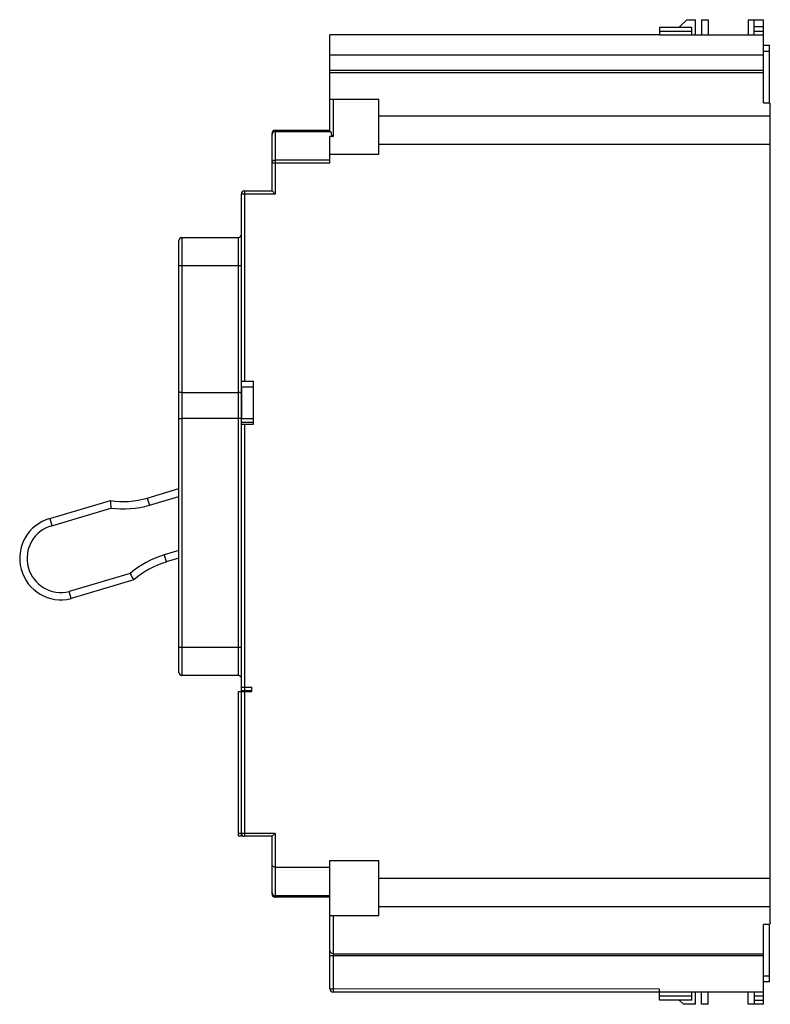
# Model space of a CAD drawing. Header units: millimetres. Extents: x 18 to 140, y 29 to 190.
import ezdxf

# ---------------------------------------------------------------- set-up
doc = ezdxf.new("R2010")
doc.units = ezdxf.units.MM
doc.header["$LTSCALE"] = 14.278295
doc.layers.get('0').update_dxf_attribs({"linetype": 'CONTINUOUS'})

msp = doc.modelspace()

# ---------------------------------------------------------------- linework, layer by layer
at = {"color": 7, "linetype": 'Continuous'}
for p, q in [((125.18, 188.61), (126.39, 189.82)), ((126.39, 189.82), (127.81, 189.82)), ((127.81, 187.28), (127.81, 189.82)), ((128.81, 189.82), (128.81, 187.28)), ((128.81, 189.82), (129.91, 189.82)), ((129.91, 189.82), (129.91, 187.28)), ((136.41, 189.82), (136.41, 187.28)), ((136.41, 189.82), (138.91, 189.82)), ((137.41, 187.28), (137.41, 189.82)), ((138.91, 176.24), (138.91, 189.82)), ((121.96, 188.61), (121.96, 187.28)), ((121.96, 188.61), (127.24, 188.61)), ((127.24, 187.28), (127.24, 188.61)), ((138.91, 188.63), (137.41, 188.63)), ((68.16, 171.58), (68.16, 187.33)), ((121.96, 187.33), (68.16, 187.33)), ((127.24, 187.88), (121.96, 187.88)), ((138.91, 187.28), (121.96, 187.28)), ((138.91, 187.88), (137.41, 187.88)), ((138.91, 185.64), (139.91, 185.64)), ((139.91, 176.24), (139.91, 185.64)), ((138.91, 184.01), (68.16, 184.01)), ((139.91, 184.64), (138.91, 184.64)), ((68.16, 181.57), (138.91, 181.57)), ((138.91, 181.17), (68.16, 181.17)), ((68.16, 176.84), (76.16, 176.84)), ((68.66, 176.84), (68.66, 170.76)), ((76.16, 167.84), (76.16, 176.84)), ((138.91, 176.24), (139.79, 176.24)), ((140.04, 42.52), (140.04, 175.98)), ((76.16, 174.13), (140.04, 174.13)), ((58.71, 161.88), (58.71, 171.28)), ((59.21, 171.78), (59.21, 161.38)), ((59.21, 171.78), (68.16, 171.78)), ((59.21, 171.58), (68.31, 171.58)), ((68.16, 166.43), (68.16, 170.76)), ((68.66, 170.76), (68.16, 170.76)), ((140.04, 169.44), (76.16, 169.44)), ((76.16, 167.84), (68.16, 167.84)), ((68.16, 166.43), (58.71, 166.43)), ((68.16, 166.93), (59.21, 166.93)), ((53.71, 56.62), (53.71, 161.38)), ((59.21, 161.38), (53.71, 161.38)), ((54.21, 161.88), (54.21, 130.84)), ((54.21, 161.88), (58.71, 161.88)), ((58.71, 161.88), (59.21, 161.38)), ((44.01, 154.3), (44.01, 82.86)), ((44.01, 154.3), (53.21, 154.3)), ((53.21, 82.86), (53.21, 154.3)), ((43.51, 83.36), (43.51, 153.8)), ((53.71, 149.65), (43.51, 149.65)), ((53.71, 130.84), (55.71, 130.84)), ((55.71, 123.84), (55.71, 130.84)), ((44.01, 129.01), (53.21, 129.01)), ((53.75, 129.95), (53.75, 124.73)), ((53.75, 129.95), (55.71, 129.95)), ((53.21, 124.75), (44.01, 124.75)), ((53.75, 125.06), (53.71, 125.06)), ((53.71, 124.2), (55.71, 124.2)), ((53.71, 124.16), (55.71, 124.16)), ((53.71, 123.84), (55.71, 123.84)), ((55.71, 124.73), (53.75, 124.73)), ((54.21, 123.84), (54.21, 56.62)), ((38.35, 111.8), (43.51, 113.33)), ((22.42, 108.45), (32.32, 111.38)), ((38.35, 111.8), (38.69, 110.65)), ((38.69, 110.65), (43.51, 112.07)), ((22.76, 107.29), (32.41, 110.15)), ((22.42, 108.45), (22.76, 107.3)), ((43.51, 103.23), (41.1, 102.52)), ((41.1, 102.52), (41.44, 101.37)), ((43.51, 101.98), (41.44, 101.37)), ((35.56, 99.51), (25.6, 96.56)), ((36.15, 98.43), (25.91, 95.4)), ((25.91, 95.4), (25.6, 96.56)), ((43.51, 87.5), (53.71, 87.5)), ((53.21, 82.86), (44.01, 82.86)), ((53.71, 80.93), (55.41, 80.93)), ((53.71, 80.38), (55.41, 80.38)), ((55.41, 80.23), (55.41, 80.93)), ((53.21, 80.23), (55.41, 80.23)), ((53.21, 56.62), (53.21, 80.23)), ((53.21, 57.12), (59.21, 57.12)), ((53.71, 56.62), (53.21, 56.62)), ((58.71, 56.62), (54.21, 56.62)), ((59.21, 57.12), (58.71, 56.62)), ((58.71, 47.22), (58.71, 56.62)), ((59.21, 57.12), (59.21, 46.72)), ((59.21, 51.59), (68.16, 51.59)), ((68.16, 52.69), (76.16, 52.69)), ((68.16, 31.72), (68.16, 52.69)), ((76.16, 43.69), (76.16, 52.69)), ((76.16, 49.81), (140.04, 49.81)), ((68.16, 46.92), (59.21, 46.92)), ((68.16, 46.72), (59.21, 46.72)), ((140.04, 45.13), (76.16, 45.13)), ((68.16, 43.69), (76.16, 43.69)), ((68.66, 43.69), (68.66, 31.22)), ((139.79, 42.26), (138.91, 42.26)), ((138.91, 29.22), (138.91, 42.26)), ((139.91, 32.86), (139.91, 42.26)), ((68.25, 37.74), (68.16, 37.98)), ((68.66, 37.47), (138.91, 37.47)), ((138.91, 37.14), (68.66, 37.14)), ((138.91, 33.86), (139.91, 33.86)), ((139.91, 32.86), (138.91, 32.86)), ((121.96, 31.71), (68.66, 31.72)), ((138.91, 31.22), (68.66, 31.22)), ((121.96, 29.89), (121.96, 31.71)), ((121.96, 30.62), (127.24, 30.62)), ((127.24, 29.89), (127.24, 31.22)), ((127.81, 29.22), (127.81, 31.22)), ((128.81, 29.22), (128.81, 31.22)), ((129.91, 29.22), (129.91, 31.22)), ((136.41, 29.22), (136.41, 31.22)), ((137.41, 31.22), (137.41, 29.22)), ((137.41, 30.62), (138.91, 30.62)), ((127.24, 29.89), (121.96, 29.89)), ((125.85, 29.22), (125.18, 29.89)), ((127.81, 29.22), (125.85, 29.22)), ((129.91, 29.22), (128.81, 29.22)), ((138.91, 29.22), (136.41, 29.22)), ((137.41, 29.87), (138.91, 29.87))]:
    msp.add_line(p, q, dxfattribs=at)
for centre, radius, start, end in [((59.21, 171.28), 0.5, 90, 180), ((59.21, 171.08), 0.5, 90, 180), ((71.93, 171.93), 3.64, 185.5335, 187.6377), ((54.21, 161.38), 0.5, 90, 180), ((44.01, 153.8), 0.5, 90, 180), ((53.21, 154.8), 0.5, 270, 360), ((34.39, 125.18), 13.96, 261.48, 286.5), ((167.61, 120.83), 135.62, 183.9974, 184.5162), ((34.39, 125.18), 15.16, 262.5058, 286.5072), ((24.27, 101.95), 6.75, 105.8711, 284.069), ((24.27, 101.95), 5.55, 105.78, 283.8189), ((45.41, 87.98), 15.16, 106.4939, 130.494), ((45.41, 87.98), 13.96, 106.5, 131.52), ((150.93, 162.1), 131.26, 208.4802, 209.0162), ((44.01, 83.36), 0.5, 180, 270), ((53.21, 82.36), 0.5, 0, 90), ((54.21, 57.12), 0.5, 180, 270), ((59.21, 47.42), 0.5, 180, 270), ((59.21, 47.22), 0.5, 180, 270), ((68.66, 31.72), 0.5, 180, 270)]:
    msp.add_arc(centre, radius, start, end, dxfattribs=at)
for points, knots in [([(139.79, 176.24), (139.86, 176.24), (139.99, 176.18), (140.04, 176.05), (140.04, 175.98)], [0, 0, 0, 0, 0.499218, 1, 1, 1, 1]), ([(68.32, 171.45), (68.33, 171.38), (68.36, 171.25), (68.4, 171.08), (68.45, 170.96), (68.5, 170.87), (68.56, 170.79), (68.63, 170.76), (68.66, 170.76)], [0, 0, 0, 0, 0.251484, 0.501522, 0.626132, 0.750604, 0.875259, 1, 1, 1, 1]), ([(58.71, 166.43), (58.71, 166.49), (58.74, 166.63), (58.85, 166.79), (59.02, 166.9), (59.15, 166.93), (59.21, 166.93)], [0, 0, 0, 0, 0.249549, 0.499363, 0.749549, 1, 1, 1, 1]), ([(44.01, 129.01), (43.95, 129.01), (43.83, 129.01), (43.69, 129.03), (43.6, 129.06), (43.55, 129.08), (43.51, 129.1), (43.51, 129.12)], [0, 0, 0, 0, 0.36677, 0.677875, 0.79895, 0.89279, 1, 1, 1, 1]), ([(53.71, 128.89), (53.71, 128.91), (53.68, 128.93), (53.63, 128.96), (53.54, 128.98), (53.4, 129), (53.28, 129.01), (53.21, 129.01)], [0, 0, 0, 0, 0.111731, 0.205583, 0.326064, 0.635333, 1, 1, 1, 1]), ([(44.01, 124.75), (43.95, 124.75), (43.83, 124.74), (43.69, 124.72), (43.6, 124.7), (43.55, 124.68), (43.51, 124.65), (43.51, 124.64)], [0, 0, 0, 0, 0.366778, 0.677888, 0.798968, 0.89281, 1, 1, 1, 1]), ([(53.56, 124.78), (53.51, 124.77), (53.39, 124.75), (53.28, 124.75), (53.21, 124.75)], [0, 0, 0, 0, 0.460509, 1, 1, 1, 1]), ([(53.71, 124.87), (53.71, 124.85), (53.68, 124.82), (53.62, 124.8), (53.58, 124.79), (53.56, 124.78)], [0, 0, 0, 0, 0.3411, 0.629554, 1, 1, 1, 1]), ([(59.21, 51.59), (59.14, 51.59), (58.99, 51.63), (58.83, 51.75), (58.73, 51.91), (58.71, 52.02), (58.71, 52.07)], [0, 0, 0, 0, 0.29824, 0.559444, 0.788774, 1, 1, 1, 1]), ([(140.04, 42.52), (140.04, 42.45), (139.99, 42.32), (139.86, 42.26), (139.79, 42.26)], [0, 0, 0, 0, 0.500563, 1, 1, 1, 1]), ([(68.66, 37.14), (68.63, 37.14), (68.57, 37.14), (68.47, 37.14), (68.39, 37.14), (68.31, 37.14), (68.26, 37.14), (68.22, 37.14), (68.2, 37.14), (68.19, 37.14), (68.17, 37.14), (68.17, 37.14), (68.16, 37.14), (68.16, 37.14)], [0, 0, 0, 0, 0.194572, 0.38246, 0.555321, 0.706715, 0.830951, 0.881433, 0.923437, 0.956487, 0.980349, 0.994864, 1, 1, 1, 1]), ([(68.66, 37.47), (68.57, 37.47), (68.45, 37.53), (68.32, 37.65), (68.27, 37.71), (68.25, 37.74)], [0, 0, 0, 0, 0.529777, 0.774895, 1, 1, 1, 1]), ([(68.16, 31.72), (68.16, 31.72), (68.17, 31.72), (68.17, 31.72), (68.19, 31.72), (68.2, 31.72), (68.22, 31.72), (68.26, 31.72), (68.31, 31.72), (68.39, 31.72), (68.47, 31.72), (68.57, 31.72), (68.63, 31.72), (68.66, 31.72)], [0, 0, 0, 0, 0.005136, 0.019651, 0.043512, 0.076563, 0.118567, 0.169049, 0.293285, 0.444679, 0.61754, 0.805428, 1, 1, 1, 1])]:
    msp.add_open_spline(points, degree=3, knots=knots, dxfattribs=at)

doc.saveas('drawing.dxf')
